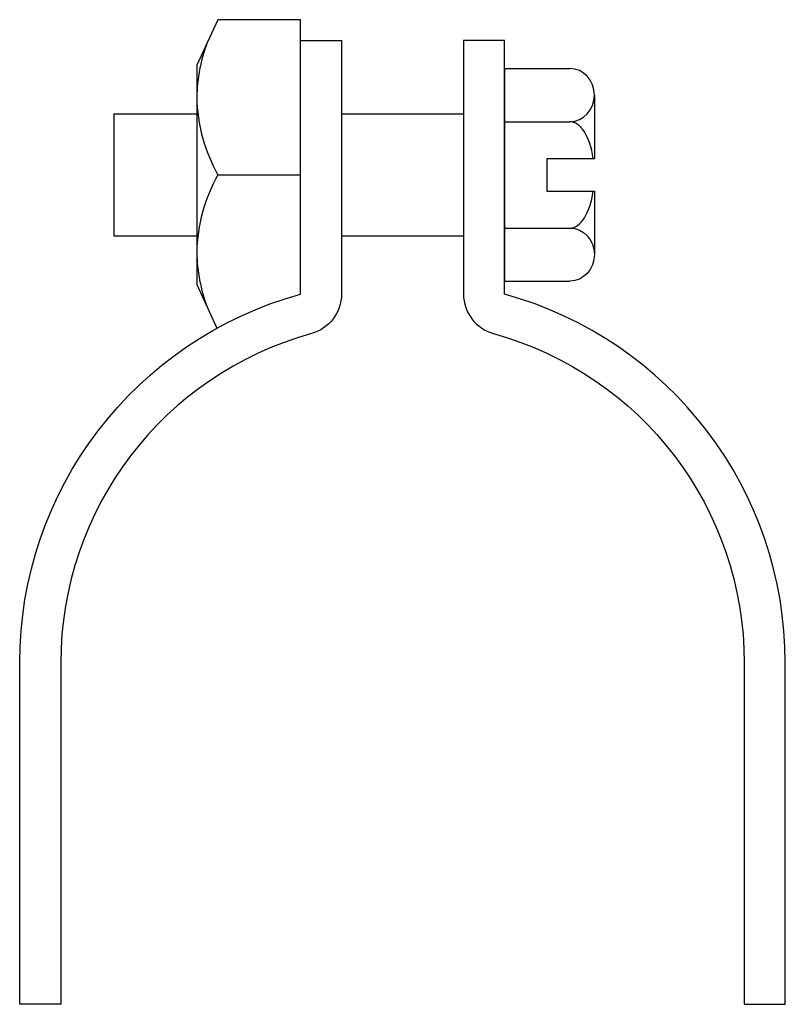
# Model space of a CAD drawing. Extents: x 11 to 205, y 14 to 265.
import ezdxf

# ---------------------------------------------------------------- set-up
doc = ezdxf.new("R2010")
doc.units = 0
doc.header["$MEASUREMENT"] = 0
doc.layers.get('0').update_dxf_attribs({"linetype": 'CONTINUOUS'})

msp = doc.modelspace()

# ---------------------------------------------------------------- linework, layer by layer
at = {"color": 7}
for p, q in [((133.9, 252.58), (133.9, 198.44)), ((133.9, 252.58), (150.54, 252.58)), ((156.75, 245.81), (156.75, 229.68)), ((34.56, 241.03), (55.61, 241.03)), ((34.56, 241.03), (34.56, 209.99)), ((92.43, 241.03), (123.47, 241.03)), ((133.9, 239.04), (150.54, 239.04)), ((144.63, 229.68), (144.63, 221.33)), ((144.63, 229.68), (156.75, 229.68)), ((144.63, 221.33), (156.75, 221.33)), ((156.75, 221.33), (156.75, 205.2)), ((133.9, 211.97), (150.54, 211.97)), ((34.56, 209.99), (55.61, 209.99)), ((92.43, 209.99), (123.47, 209.99)), ((133.9, 198.44), (150.54, 198.44))]:
    msp.add_line(p, q, dxfattribs=at)
msp.add_lwpolyline([(82, 195.16), (82, 265), (60.99, 265), (55.61, 253.45), (55.61, 197.57), (60.77, 186.49)], dxfattribs=at)
for points, knots in [([(84.78, 185.11), (89.3, 186.36), (92.43, 190.47), (92.43, 195.16), (92.43, 195.16), (92.43, 259.66), (92.43, 259.66), (92.43, 259.66), (82, 259.66), (82, 259.66), (82, 259.66), (82, 195.16), (82, 195.16), (39.81, 183.49), (10.59, 145.1), (10.59, 101.33), (10.59, 101.33), (10.59, 14.4), (10.59, 14.4), (10.59, 14.4), (21.03, 14.4), (21.03, 14.4), (21.03, 14.4), (21.03, 101.33), (21.03, 101.33), (21.03, 140.41), (47.11, 174.69), (84.78, 185.11)], [0, 0, 0, 0, 1, 1, 1, 2, 2, 2, 3, 3, 3, 4, 4, 4, 5, 5, 5, 6, 6, 6, 7, 7, 7, 8, 8, 8, 9, 9, 9, 9]), ([(58.3, 259.22), (56.62, 254.75), (55.71, 250.03), (55.61, 245.25), (55.75, 238.33), (57.6, 231.54), (60.99, 225.51), (60.99, 225.51), (82, 225.51), (82, 225.51)], [0, 0, 0, 0, 1, 1, 1, 2, 2, 2, 3, 3, 3, 3]), ([(131.12, 185.11), (126.6, 186.36), (123.47, 190.47), (123.47, 195.16), (123.47, 195.16), (123.47, 259.66), (123.47, 259.66), (123.47, 259.66), (133.9, 259.66), (133.9, 259.66), (133.9, 259.66), (133.9, 195.16), (133.9, 195.16), (176.09, 183.49), (205.31, 145.1), (205.31, 101.33), (205.31, 101.33), (205.31, 14.4), (205.31, 14.4), (205.31, 14.4), (194.87, 14.4), (194.87, 14.4), (194.87, 14.4), (194.87, 101.33), (194.87, 101.33), (194.87, 140.41), (168.79, 174.69), (131.12, 185.11)], [0, 0, 0, 0, 1, 1, 1, 2, 2, 2, 3, 3, 3, 4, 4, 4, 5, 5, 5, 6, 6, 6, 7, 7, 7, 8, 8, 8, 9, 9, 9, 9]), ([(150.54, 239.04), (153.97, 239.04), (156.75, 242.07), (156.75, 245.81), (156.75, 249.55), (153.97, 252.58), (150.54, 252.58)], [0, 0, 0, 0, 1, 1, 1, 2, 2, 2, 2]), ([(60.99, 225.51), (57.6, 219.47), (55.75, 212.69), (55.61, 205.76), (55.71, 200.99), (56.62, 196.26), (58.3, 191.79)], [0, 0, 0, 0, 1, 1, 1, 2, 2, 2, 2]), ([(150.54, 211.97), (153.97, 211.97), (156.75, 208.94), (156.75, 205.2), (156.75, 201.47), (153.97, 198.44), (150.54, 198.44)], [0, 0, 0, 0, 1, 1, 1, 2, 2, 2, 2])]:
    msp.add_open_spline(points, degree=3, knots=knots, dxfattribs=at)
for points in [[(156.45, 229.68), (155.62, 235.26), (153.24, 239.04), (150.54, 239.04)], [(150.54, 211.97), (153.24, 211.97), (155.62, 215.75), (156.45, 221.33)]]:
    msp.add_open_spline(points, degree=3, dxfattribs=at)

doc.saveas('drawing.dxf')
